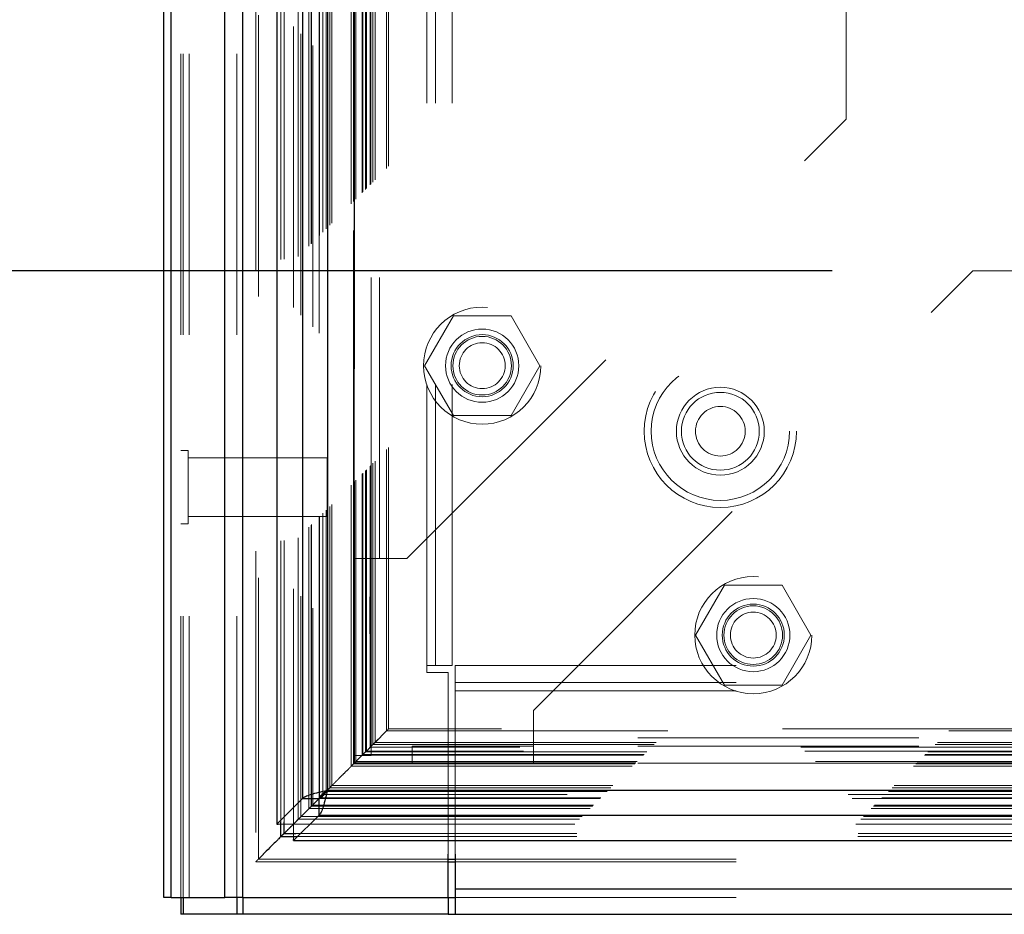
# Model space of a CAD drawing. Header units: inches. Extents: x 0.2 to 10.8, y 0.2 to 8.2.
# Tile 42 of 98: x 2.636 to 2.987, y 3.17 to 3.488. Entities that reach past the tile are written whole.
import ezdxf

# ---------------------------------------------------------------- set-up
doc = ezdxf.new("R2010")
doc.units = ezdxf.units.IN
doc.header["$MEASUREMENT"] = 0
doc.linetypes.add('HIDDEN', pattern=[0.075, 0.05, -0.025])
doc.layers.add('DIMENSIONS', color=140, linetype='Continuous')
doc.layers.add('SLD-0', color=179, linetype='Continuous')
doc.styles.add('SLDTEXTSTYLE0', font='TXT', dxfattribs={"width": 0.7})
doc.dimstyles.new('SLDDIMSTYLE0', dxfattribs={"dimtxt": 0.084961, "dimasz": 0.13, "dimexe": 0, "dimexo": 0.0625, "dimgap": 0.02124, "dimtad": 0, "dimtih": 1, "dimtoh": 1, "dimlfac": 12, "dimrnd": 1e-09, "dimzin": 12, "dimdsep": 46, "dimtxsty": 'SLDTEXTSTYLE0', "dimsah": 1, "dimcen": 0.09, "dimadec": 0, "dimazin": 3, "dimtfac": 1, "dimtofl": 0, "dimtmove": 0, "dimatfit": 3, "dimfxl": 0, "dimfrac": 2, "dimtolj": 1, "dimtzin": 12, "dimarcsym": 0})

# ---------------------------------------------------------------- blocks, each defined once
blk = doc.blocks.new('_D_1')
at = {"layer": 'DIMENSIONS'}
for p, q in [((2.92538, 4.88901), (2.27402, 4.88901)), ((2.39902, 4.88901), (2.39902, 4.32963)), ((2.23745, 4.17558), (2.20892, 4.17558)), ((2.20892, 4.17558), (2.20892, 4.04055)), ((2.5606, 4.17558), (2.58913, 4.17558)), ((2.58913, 4.17558), (2.58913, 4.04055)), ((2.20892, 4.04055), (2.23745, 4.04055)), ((2.58913, 4.04055), (2.5606, 4.04055)), ((2.39902, 3.39873), (2.39902, 4.02153)), ((2.92538, 3.39873), (2.27402, 3.39873))]:
    blk.add_line(p, q, dxfattribs=at)
for points in [[(2.39902, 4.88901), (2.37902, 4.75901), (2.41902, 4.75901)], [(2.39902, 3.39873), (2.41902, 3.52873), (2.37902, 3.52873)]]:
    blk.add_solid(points, dxfattribs=at)
at = {"layer": 'DIMENSIONS', "char_height": 0.083333, "attachment_point": 1, "style": 'SLDTEXTSTYLE0'}
for s, insert in [('17.88', (2.23745, 4.30203)), ('454.2', (2.23745, 4.14797))]:
    blk.add_mtext(s, dxfattribs=dict(at, insert=insert))

msp = doc.modelspace()

# ---------------------------------------------------------------- linework, layer by layer
at = {"layer": 'SLD-0', "linetype": 'HIDDEN', "lineweight": 18}
for p, q in [((2.6966684, 3.1759627), (2.6966684, 5.57258)), ((2.6936684, 3.1759627), (2.6936684, 5.1211103)), ((2.6945471, 3.1759627), (2.6945471, 5.1206119)), ((2.6966684, 3.1759627), (2.6966684, 5.119614)), ((2.7136231, 3.1759627), (2.7136231, 5.1116383)), ((2.7157444, 3.1759627), (2.7157444, 5.1113794)), ((2.7203664, 5.0990572), (2.7203664, 3.1886824)), ((2.7212903, 3.1895968), (2.7212903, 5.0981456)), ((2.7292935, 3.2027595), (2.7292935, 5.0849829)), ((2.7304267, 3.2028664), (2.7304267, 5.084876)), ((2.7337931, 5.0856752), (2.7337931, 3.2020672)), ((2.7354953, 3.2038018), (2.7354953, 5.0839406)), ((2.7364004, 5.083035), (2.7364004, 3.204705)), ((2.739245, 3.2075515), (2.739245, 5.0801909)), ((2.740059, 3.2083655), (2.740059, 5.0793769)), ((2.7402087, 3.2085151), (2.7402087, 5.0792273)), ((2.7406159, 5.0788292), (2.7406159, 3.2089249)), ((2.7428776, 5.0765907), (2.7428776, 3.2111517)), ((2.7429085, 3.2112128), (2.7429085, 5.0765311)), ((2.7430424, 3.2113489), (2.7430424, 5.0763935)), ((2.7442367, 3.2125462), (2.7442367, 5.0751953)), ((2.7453614, 3.2136679), (2.7453614, 5.0740745)), ((2.745832, 5.0736456), (2.745832, 3.2140968)), ((2.7466638, 3.2149702), (2.7466638, 5.0727722)), ((2.7473945, 3.215701), (2.7473945, 5.0720414)), ((2.7542784, 3.2225849), (2.7542784, 5.0651575)), ((2.7551118, 3.2234182), (2.7551118, 5.0643242)), ((2.7553246, 5.0640965), (2.7553246, 3.2236488)), ((2.7555284, 5.0639075), (2.7555284, 3.2238349)), ((2.7555284, 3.2238349), (2.7555284, 5.0639075)), ((2.7559451, 3.2242515), (2.7559451, 5.0634909)), ((2.7559927, 3.2242818), (2.7559927, 5.0634484)), ((2.7582368, 3.2265432), (2.7582368, 5.0611992)), ((2.7582368, 3.2265432), (2.7582368, 5.0611992)), ((2.7584777, 3.2267842), (2.7584777, 5.0609582)), ((2.7594069, 3.2277134), (2.7594069, 5.060029)), ((2.7596951, 3.2280015), (2.7596951, 5.0597409)), ((2.7613176, 3.2296046), (2.7613176, 5.0581363)), ((2.7620249, 3.2303314), (2.7620249, 5.057411)), ((2.762798, 3.2311044), (2.762798, 5.056638)), ((2.7668884, 3.2351949), (2.7668884, 5.0525475)), ((2.7676169, 3.2359261), (2.7676169, 5.0518368)), ((2.7812517, 3.2583794), (2.7812517, 5.0292961)), ((2.7812517, 3.2583794), (2.7812517, 5.0292961)), ((2.7842517, 3.2583794), (2.7842517, 5.0292961)), ((2.7902517, 3.2583794), (2.7902517, 5.0292961)), ((2.7553842, 3.2964129), (2.7553842, 4.9913295)), ((2.7613842, 3.2964129), (2.7613842, 4.9913295)), ((2.7643842, 3.2964129), (2.7643842, 4.9913295)), ((2.7643842, 3.2964129), (2.7643842, 4.9913295)), ((2.9303842, 3.4526629), (2.9303842, 4.8350795)), ((2.7741342, 3.2964129), (2.9303842, 3.4526629)), ((2.755097, 3.4130351), (2.7550929, 3.2234309)), ((2.8191342, 3.2424824), (2.9753842, 3.3987324)), ((4.3999676, 3.3987324), (2.9753842, 3.3987324)), ((2.7906363, 3.382774), (2.7803883, 3.365024)), ((2.8111322, 3.382774), (2.7906363, 3.382774)), ((2.8213802, 3.365024), (2.8111322, 3.382774)), ((2.7803883, 3.365024), (2.7906363, 3.347274)), ((2.8111322, 3.347274), (2.8213802, 3.365024)), ((2.7906363, 3.347274), (2.8111322, 3.347274)), ((2.6962726, 3.3348169), (2.6936684, 3.3348169)), ((2.6962726, 3.3087752), (2.6962726, 3.3348169)), ((2.7457517, 3.3322127), (2.6962726, 3.3322127)), ((2.7457517, 3.3113794), (2.7457517, 3.3322127)), ((2.6962726, 3.3113794), (2.7457517, 3.3113794)), ((2.6936684, 3.3087752), (2.6962726, 3.3087752)), ((2.7553842, 3.2964129), (2.7643842, 3.2964129)), ((2.7553842, 3.2264129), (2.7553842, 3.2964129)), ((2.7613842, 3.2264129), (2.7613842, 3.2964129)), ((2.7643842, 3.2964129), (2.7741342, 3.2964129)), ((2.8870529, 3.2869824), (2.876805, 3.2692324)), ((2.9075489, 3.2869824), (2.8870529, 3.2869824)), ((2.9177968, 3.2692324), (2.9075489, 3.2869824)), ((2.876805, 3.2692324), (2.8870529, 3.2514824)), ((2.9075489, 3.2514824), (2.9177968, 3.2692324)), ((2.7812517, 3.2558794), (2.7812517, 3.2583794)), ((2.7902517, 3.2583794), (2.7812517, 3.2583794)), ((2.7912443, 3.2583794), (4.5840926, 3.2583794)), ((2.7912443, 3.2583794), (2.7912443, 3.2493794)), ((2.7887517, 3.2558794), (2.7812517, 3.2558794)), ((2.7887517, 3.1912976), (2.7887517, 3.2558794)), ((2.7912443, 3.2523794), (4.5840926, 3.2523794)), ((2.8870529, 3.2514824), (2.9075489, 3.2514824)), ((2.7912443, 3.2493794), (4.5840926, 3.2493794)), ((2.7912443, 3.2493794), (2.7912443, 3.1912976)), ((2.7912443, 3.2493794), (4.5840926, 3.2493794)), ((2.8191342, 3.2327324), (2.8191342, 3.2424824)), ((4.6076958, 3.2359285), (2.7676057, 3.2359285)), ((2.7668884, 3.2351949), (2.762798, 3.2311044)), ((2.7668884, 3.2351949), (4.6084077, 3.2351949)), ((4.5562176, 3.2327324), (2.8191342, 3.2327324)), ((2.8191342, 3.2237324), (2.8191342, 3.2327324)), ((4.5562176, 3.2327324), (2.8191342, 3.2327324)), ((2.7611361, 3.2294425), (2.7605136, 3.2288201)), ((4.614248, 3.2293715), (2.7610239, 3.2293715)), ((4.6141931, 3.2294152), (2.7610967, 3.2294152)), ((2.7620249, 3.2303314), (2.761268, 3.2295745)), ((2.762798, 3.2311044), (2.7620249, 3.2303314)), ((2.7620249, 3.2303314), (4.6132712, 3.2303314)), ((2.762798, 3.2311044), (4.6124982, 3.2311044)), ((2.7759676, 3.2297324), (2.7759676, 3.2237324)), ((2.8191342, 3.2297324), (2.7759676, 3.2297324)), ((4.5562176, 3.2297324), (2.8191342, 3.2297324)), ((2.7584777, 3.2267842), (2.7551118, 3.2234182)), ((2.7553842, 3.2264129), (2.7613842, 3.2264129)), ((2.7582368, 3.2265432), (4.6170594, 3.2265432)), ((2.7582368, 3.2265432), (4.6170594, 3.2265432)), ((2.7584777, 3.2267842), (4.6168184, 3.2267842)), ((2.7596951, 3.2280015), (2.7594069, 3.2277134)), ((2.7594069, 3.2277134), (4.6158892, 3.2277134)), ((4.6156011, 3.2280015), (2.7596951, 3.2280015)), ((2.7551118, 3.2234182), (2.7542784, 3.2225849)), ((2.7542784, 3.2225849), (4.6210177, 3.2225849)), ((2.7551118, 3.2234182), (4.6201844, 3.2234182)), ((2.7551363, 3.2234123), (4.6201754, 3.2234123)), ((2.7552775, 3.2235773), (4.6200087, 3.2235773)), ((2.7555284, 3.2238349), (4.6197677, 3.2238349)), ((2.7555284, 3.2238349), (4.6197677, 3.2238349)), ((4.6193743, 3.2242646), (2.7559122, 3.2242646)), ((2.7559451, 3.2242515), (4.6193511, 3.2242515)), ((2.8191342, 3.2237324), (2.7759676, 3.2237324)), ((4.5562176, 3.2237324), (2.8191342, 3.2237324)), ((2.7466638, 3.2149702), (2.7456749, 3.2139814)), ((2.7473945, 3.215701), (2.7466638, 3.2149702)), ((2.7466638, 3.2149702), (4.6286324, 3.2149702)), ((2.7473945, 3.215701), (4.6279016, 3.215701)), ((2.7428869, 3.2111424), (4.6324093, 3.2111424)), ((2.7430424, 3.2113489), (4.6322537, 3.2113489)), ((4.6310681, 3.2125174), (2.7442288, 3.2125174)), ((2.7453614, 3.2136679), (4.6299347, 3.2136679)), ((2.745832, 3.2140968), (4.6294641, 3.2140968)), ((2.740059, 3.2083655), (4.6352372, 3.2083655)), ((2.7402087, 3.2085151), (4.6350875, 3.2085151)), ((2.7404402, 3.2087426), (4.6348418, 3.2087426)), ((4.6324947, 3.2111185), (2.7428046, 3.2111185)), ((2.7364791, 3.2047913), (4.6388132, 3.2047913)), ((2.739245, 3.2075515), (4.6360511, 3.2075515)), ((2.728278, 3.2020672), (2.7337931, 3.2020672)), ((2.7343843, 3.2026584), (2.7337931, 3.2020672)), ((2.7338024, 3.2020579), (2.7343943, 3.2026498)), ((2.7338024, 3.1965645), (2.7338024, 3.2020579)), ((2.7338024, 3.2020579), (4.6414938, 3.2020579)), ((2.7354953, 3.2038018), (2.734351, 3.2026574)), ((2.7354953, 3.2038018), (4.6398008, 3.2038018)), ((2.734496, 3.1975999), (4.6408002, 3.1975999)), ((2.7346029, 3.1987331), (4.6406933, 3.1987331)), ((2.7229352, 3.1912505), (2.7212903, 3.1895968)), ((2.7203612, 3.1886641), (2.7887517, 3.1886641)), ((2.7212903, 3.1895968), (2.7887517, 3.1895968)), ((2.7912443, 3.1895968), (4.5840926, 3.1895968)), ((2.7912443, 3.1886641), (4.5840926, 3.1886641)), ((2.7912443, 3.1789627), (4.5840926, 3.1789627)), ((2.7912443, 3.1759627), (4.5840926, 3.1759627))]:
    msp.add_line(p, q, dxfattribs=at)
at = {"layer": 'SLD-0', "linetype": 'Continuous', "lineweight": 25}
for p, q in [((2.6876684, 3.1759627), (2.6876684, 5.1217922)), ((2.6903045, 3.1759627), (2.6903045, 5.1206119)), ((2.7093804, 3.1759627), (2.7093804, 5.1116383)), ((2.7157444, 3.1759627), (2.7157444, 5.1113794)), ((2.7278842, 5.0856752), (2.7278842, 3.2020672)), ((2.7369688, 5.0765907), (2.7369688, 3.2111517)), ((2.745832, 5.0736456), (2.745832, 3.2140968)), ((2.7369688, 3.2111517), (2.7278842, 3.2020672)), ((2.7428776, 3.2111517), (2.7343843, 3.2026584)), ((2.7343943, 3.2026498), (2.7428869, 3.2111424)), ((2.7369688, 3.2111517), (2.7428776, 3.2111517)), ((2.7456749, 3.2139814), (2.7428614, 3.2111679)), ((2.7428869, 3.2052336), (2.7428869, 3.2111424)), ((2.745832, 3.2140968), (4.6294641, 3.2140968)), ((2.7338024, 3.196149), (2.7428869, 3.2052336)), ((2.7428869, 3.2052336), (4.6324093, 3.2052336)), ((2.7278842, 3.2020672), (2.728278, 3.2020672)), ((2.7292935, 3.1975999), (2.7292935, 3.2027595)), ((2.7304267, 3.1987331), (2.7304267, 3.2028664)), ((2.734351, 3.2026574), (2.7304267, 3.1987331)), ((2.7304267, 3.1987331), (2.7292935, 3.1975999)), ((2.7292935, 3.1975999), (2.734496, 3.1975999)), ((2.7304267, 3.1987331), (2.7346029, 3.1987331)), ((2.7338024, 3.196149), (2.7338024, 3.1965645)), ((2.7338024, 3.196149), (4.6414938, 3.196149)), ((2.7887517, 3.1759627), (2.7887517, 3.1912976)), ((2.7912443, 3.1912976), (2.7912443, 3.1789627)), ((2.7887517, 3.1895968), (2.7912443, 3.1895968)), ((2.7887517, 3.1886641), (2.7912443, 3.1886641)), ((2.7912443, 3.1789627), (4.5840926, 3.1789627)), ((2.7912443, 3.1789627), (2.7912443, 3.1699627)), ((2.6903045, 3.1759627), (2.6876684, 3.1759627)), ((2.6903045, 3.1759627), (2.7093804, 3.1759627)), ((2.6936684, 3.1759627), (2.6936684, 3.1699627)), ((2.6945461, 3.1759627), (2.6945461, 3.1699627)), ((2.7157444, 3.1759627), (2.7093804, 3.1759627)), ((2.7136221, 3.1759627), (2.7136221, 3.1699627)), ((2.7157411, 3.1759627), (2.7157411, 3.1699627)), ((2.7157444, 3.1759627), (2.7887517, 3.1759627)), ((2.7887443, 3.1759627), (2.7887443, 3.1699627)), ((2.7887517, 3.1759627), (2.7912443, 3.1759627)), ((2.6945461, 3.1699627), (2.6936684, 3.1699627)), ((2.7136221, 3.1699627), (2.6945461, 3.1699627)), ((2.7157411, 3.1699627), (2.7136221, 3.1699627)), ((2.7887443, 3.1699627), (2.7157411, 3.1699627)), ((2.7887443, 3.1699627), (2.7912443, 3.1699627)), ((2.7912443, 3.1699627), (4.5840926, 3.1699627))]:
    msp.add_line(p, q, dxfattribs=at)
at = {"layer": 'SLD-0', "linetype": 'HIDDEN', "lineweight": 18, "flags": 128}
msp.add_lwpolyline([(2.7605929, 3.2289013), (2.7608878, 3.2292036), (2.7610687, 3.2293831), (2.7611982, 3.2294998), (2.7612381, 3.2295414), (2.7612679, 3.2295743), (2.7612972, 3.229609), (2.7612344, 3.2295498), (2.7607519, 3.2290604), (2.7584777, 3.2267842), (2.7584777, 3.2267842)], dxfattribs=at)
at = {"layer": 'SLD-0', "linetype": 'HIDDEN', "lineweight": 18}
for centre, radius in [((2.8008842, 3.365024), 0.0208333), ((2.8008842, 3.365024), 0.0130208), ((2.8008842, 3.365024), 0.0110417), ((2.8008842, 3.365024), 0.0104167), ((2.8008842, 3.365024), 0.0081625), ((2.8855851, 3.3417127), 0.0270833), ((2.8855851, 3.3417127), 0.0245833), ((2.8855851, 3.3417127), 0.0245833), ((2.8855851, 3.3417127), 0.015625), ((2.8855851, 3.3417127), 0.0138333), ((2.8855851, 3.3417127), 0.0088333), ((2.8973009, 3.2692324), 0.0208333), ((2.8973009, 3.2692324), 0.0130208), ((2.8973009, 3.2692324), 0.0110417), ((2.8973009, 3.2692324), 0.0104167), ((2.8973009, 3.2692324), 0.0081625)]:
    msp.add_circle(centre, radius, dxfattribs=at)
for points, knots in [([(2.7610418, 3.2293532), (2.7610345, 3.2314936), (2.7610135, 3.2375717), (2.7609961, 3.2486063), (2.7609848, 3.2633519), (2.7609841, 3.2804935), (2.7609891, 3.3050087), (2.7609938, 3.335444), (2.7609892, 3.3808194), (2.7609913, 3.435133), (2.76099, 3.5536567), (2.7609911, 3.7865849), (2.7609907, 4.1744503), (2.76099, 4.5157037), (2.760991, 4.7506553), (2.7609891, 4.8386477), (2.7609941, 4.9047804), (2.7609905, 4.9491957), (2.7609852, 4.9716382), (2.7609843, 4.9928822), (2.7609955, 5.0116245), (2.7610211, 5.0272313), (2.7610563, 5.0397908), (2.7610948, 5.0497287), (2.7611244, 5.0556071), (2.7611362, 5.0582204), (2.7611366, 5.0582982)], [0, 0, 0, 0, 0.00351099, 0.00997012, 0.01809984, 0.02769812, 0.03808723, 0.05831184, 0.07762083, 0.11251589, 0.14740176, 0.27203389, 0.49458523, 0.78361263, 0.83178777, 0.87997353, 0.92794543, 0.94026453, 0.95282728, 0.96475771, 0.97511069, 0.9835701, 0.99035753, 0.99571192, 0.99987228, 1, 1, 1, 1]), ([(2.7667063, 3.2350128), (2.7667899, 3.2350913), (2.7670266, 3.2353136), (2.7672879, 3.2355883), (2.7674693, 3.2357757), (2.7675874, 3.2358937), (2.7676454, 3.2359583), (2.7674459, 3.2357829), (2.7671289, 3.2354485), (2.7668884, 3.2351949)], [0, 0, 0, 0, 0.07365324, 0.20849116, 0.27020828, 0.32874837, 0.4334973, 0.57037867, 1, 1, 1, 1]), ([(2.760853, 3.2291694), (2.7613808, 3.2297), (2.7624743, 3.2307994), (2.7634012, 3.231714), (2.7638807, 3.2321872)], [0, 0, 0, 0, 0.48263508, 1, 1, 1, 1]), ([(2.7551118, 3.2234182), (2.7551299, 3.223433), (2.7551806, 3.2234741), (2.7552717, 3.2235532), (2.7553749, 3.2236564), (2.7554783, 3.2237653), (2.7555971, 3.223894), (2.7557024, 3.2240068), (2.7557713, 3.2240772), (2.755797, 3.2241029), (2.7557986, 3.2241046), (2.7558001, 3.2241061), (2.7558085, 3.2241151), (2.7558479, 3.2241578), (2.7571121, 3.2254915), (2.758362, 3.226705), (2.7595813, 3.2278888)], [0, 0, 0, 0, 0.01599032, 0.04454994, 0.06259846, 0.08275077, 0.10598365, 0.13334918, 0.1485017, 0.1494763, 0.14953731, 0.14954718, 0.15041901, 0.15506699, 0.17572853, 1, 1, 1, 1]), ([(2.7457188, 3.2140156), (2.7459995, 3.2142936), (2.7464424, 3.2147325), (2.7471225, 3.2154244), (2.7477016, 3.2160114), (2.7482207, 3.2165194), (2.7488709, 3.217186), (2.7493391, 3.2176363), (2.7503193, 3.2186332), (2.7515608, 3.2198603), (2.7529492, 3.2212505), (2.754082, 3.2223836), (2.7547513, 3.2230784), (2.755201, 3.2235304), (2.7555268, 3.2238607), (2.7557497, 3.2240392), (2.7558759, 3.2241788), (2.7559739, 3.224307), (2.7560132, 3.2243431), (2.7559398, 3.2242632), (2.7559122, 3.2242332)], [0, 0, 0, 0, 0.07248121, 0.11440853, 0.15839701, 0.2030076, 0.23118071, 0.3256349, 0.41389928, 0.55989492, 0.71427079, 0.78943896, 0.82917027, 0.86907429, 0.88980041, 0.90626186, 0.91936882, 0.93533465, 0.97568585, 1, 1, 1, 1]), ([(2.7552775, 3.2235914), (2.755271, 3.223582), (2.7552601, 3.2235661), (2.7553013, 3.2236127), (2.7553703, 3.2236781), (2.7553955, 3.2237019)], [0, 0, 0, 0, 0.48314104, 0.81107607, 1, 1, 1, 1]), ([(2.740059, 3.2083655), (2.7400356, 3.208342), (2.7399885, 3.2082948), (2.7399343, 3.2082399), (2.7399257, 3.208231), (2.7399948, 3.2083011), (2.7400967, 3.2084034), (2.7402145, 3.2085216), (2.7403964, 3.2086975), (2.7405408, 3.2088454), (2.7406185, 3.2089249)], [0, 0, 0, 0, 0.08209211, 0.1652609, 0.33805336, 0.51845862, 0.6098696, 0.70165625, 0.83956933, 1, 1, 1, 1]), ([(2.7354953, 3.2038018), (2.7354836, 3.2037895), (2.735459, 3.2037637), (2.7354776, 3.2037803), (2.7355318, 3.2038378), (2.7356248, 3.2039377), (2.7357299, 3.204045), (2.7358161, 3.20413), (2.735901, 3.2042102), (2.736039, 3.2043436), (2.7362469, 3.2045531), (2.7364005, 3.204709), (2.7364791, 3.2047887)], [0, 0, 0, 0, 0.08063561, 0.16911263, 0.26920322, 0.38063025, 0.50007052, 0.5495463, 0.58205202, 0.68584555, 0.83919143, 1, 1, 1, 1]), ([(2.7292393, 3.1975449), (2.7296438, 3.1979457), (2.7308241, 3.199115), (2.7320472, 3.2003475), (2.7328511, 3.2011576)], [0, 0, 0, 0, 0.34272589, 1, 1, 1, 1]), ([(2.7212903, 3.1895968), (2.7210543, 3.1893604), (2.7207363, 3.189042), (2.7204441, 3.1887404), (2.7203516, 3.1886609), (2.7203564, 3.1886638), (2.720391, 3.1886905), (2.7204305, 3.1887264), (2.7204851, 3.1887827), (2.7205795, 3.1888849), (2.7208209, 3.1891336), (2.7211629, 3.1894741), (2.7214304, 3.1897393), (2.7215425, 3.1898503)], [0, 0, 0, 0, 0.37638153, 0.50694409, 0.6074228, 0.64966935, 0.6700491, 0.68991638, 0.70992409, 0.73119275, 0.77997083, 0.90784338, 1, 1, 1, 1])]:
    msp.add_open_spline(points, degree=3, knots=knots, dxfattribs=at)
at = {"layer": 'SLD-0', "linetype": 'Continuous', "lineweight": 25}
for points, knots in [([(2.7369688, 3.2111517), (2.7371506, 3.2113971), (2.7375142, 3.2116425), (2.7385614, 3.2121334), (2.7392448, 3.2123788), (2.7408492, 3.2128697), (2.7417698, 3.2131151), (2.7437379, 3.213606), (2.7447848, 3.2138514), (2.745832, 3.2140968)], [0, 0, 0, 0, 0.25, 0.25, 0.5, 0.5, 0.75, 0.75, 1, 1, 1, 1]), ([(2.745832, 3.2140968), (2.7457323, 3.2140267), (2.7455328, 3.2138865), (2.7452366, 3.2136761), (2.7449463, 3.2134657), (2.7446648, 3.2132554), (2.7443949, 3.213045), (2.7441393, 3.2128346), (2.7438409, 3.2125718), (2.7435219, 3.2122561), (2.7432218, 3.211888), (2.7429946, 3.2115198), (2.7429166, 3.2112744), (2.7428776, 3.2111517)], [0, 0, 0, 0, 0.071449, 0.14289799, 0.21434699, 0.28579598, 0.35724498, 0.42869398, 0.50014297, 0.62510723, 0.75007149, 0.87503574, 1, 1, 1, 1]), ([(2.745832, 3.2140968), (2.7455866, 3.2130496), (2.7453412, 3.2120027), (2.7448503, 3.2100346), (2.7446049, 3.2091139), (2.744114, 3.2075095), (2.7438686, 3.2068262), (2.7433778, 3.205779), (2.7431323, 3.2054154), (2.7428869, 3.2052336)], [0, 0, 0, 0, 0.25, 0.25, 0.5, 0.5, 0.75, 0.75, 1, 1, 1, 1]), ([(2.7428869, 3.2111424), (2.742957, 3.2111626), (2.7430973, 3.2112029), (2.7433076, 3.2112999), (2.743518, 3.2114227), (2.7437284, 3.2115726), (2.7439387, 3.2117474), (2.7441491, 3.2119457), (2.744412, 3.2122201), (2.7447276, 3.2125892), (2.7450957, 3.2130655), (2.7454639, 3.2135732), (2.7457093, 3.2139223), (2.745832, 3.2140968)], [0, 0, 0, 0, 0.071449, 0.14289799, 0.21434699, 0.28579598, 0.35724498, 0.42869398, 0.50014297, 0.62510723, 0.75007149, 0.87503574, 1, 1, 1, 1]), ([(2.7292935, 3.1975999), (2.728965, 3.1972622), (2.7285413, 3.1968265), (2.7276801, 3.1959829), (2.7267513, 3.1950655), (2.7246923, 3.1929837), (2.7233967, 3.1917152), (2.7230052, 3.191321), (2.7229352, 3.1912505)], [0, 0, 0, 0, 0.20390071, 0.26302236, 0.58512217, 0.87762377, 0.97810883, 1, 1, 1, 1])]:
    msp.add_open_spline(points, degree=3, knots=knots, dxfattribs=at)

# ---------------------------------------------------------------- dimensions: what is measured, and where the dimension line sits
at = {"layer": 'DIMENSIONS'}
dim = msp.add_linear_dim(base=(2.3990237, 3.3987324), p1=(2.9753842, 4.88901), p2=(2.9753842, 3.3987324), angle=90, dimstyle='SLDDIMSTYLE0', dxfattribs=at)
dim.commit()
dim.dimension.update_dxf_attribs({"geometry": '_D_1', "text_midpoint": (2.3990237, 4.1755834), "dimtype": 160})

doc.saveas('drawing.dxf')
